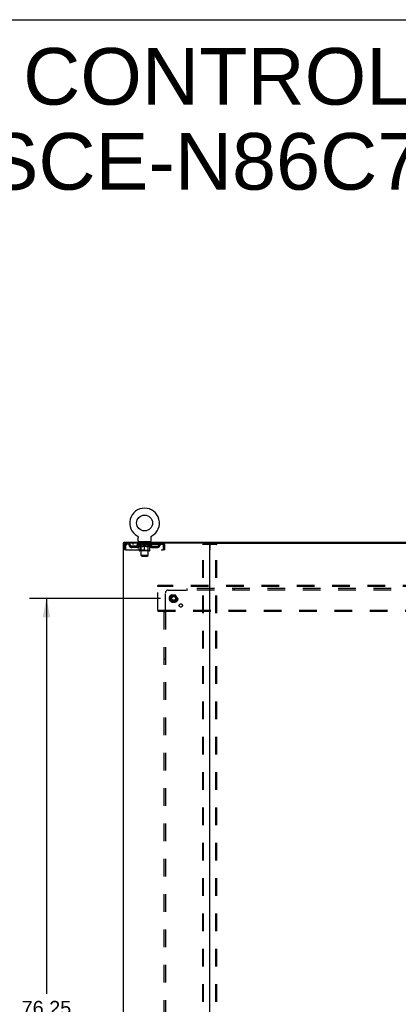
# Model space of a CAD drawing. Header units: inches. Extents: x 0 to 278, y 0 to 180.
# Tile 77 of 78: x 186 to 219, y 95 to 180. Entities that reach past the tile are written whole.
import ezdxf

# ---------------------------------------------------------------- set-up
doc = ezdxf.new("R2010")
doc.units = ezdxf.units.IN
doc.header["$LTSCALE"] = 15.310625
doc.header["$MEASUREMENT"] = 0
doc.linetypes.add('DOT', pattern=[0.2, 0.1, -0.1])
doc.linetypes.add('HIDDEN', pattern=[0.2, 0.1, -0.1])
doc.layers.get('0').update_dxf_attribs({"linetype": 'CONTINUOUS'})
for name, color, linetype in [('DEFAULT_2', 8, 'HIDDEN'), ('DIMENSIONS', 7, 'CONTINUOUS'), ('SUBPANEL', 7, 'CONTINUOUS'), ('WITNESSMARKS', 7, 'CONTINUOUS')]:
    doc.layers.add(name, color=color, linetype=linetype)
doc.styles.get("Standard").update_dxf_attribs({"font": 'arial.ttf'})
doc.dimstyles.new('DIMSTYLE_1', dxfattribs={"dimtxt": 1.228125, "dimasz": 1.6375, "dimexe": 0.09, "dimexo": 0.07, "dimgap": 0.0375, "dimtad": 0, "dimtih": 1, "dimtoh": 1, "dimzin": 4, "dimdsep": 46, "dimtxsty": 'Standard', "dimblk": '_FILLED', "dimblk1": '_FILLED', "dimblk2": '_FILLED', "dimcen": 0.09, "dimadec": 3, "dimazin": 1, "dimtfac": 1, "dimtdec": 3, "dimtofl": 0, "dimtmove": 0, "dimatfit": 3, "dimldrblk": '_FILLED', "dimfxl": 0, "dimtolj": 1, "dimtzin": 4, "dimarcsym": 0})

# ---------------------------------------------------------------- blocks, each defined once
blk = doc.blocks.new('_FILLED')
at = {"color": 0, "linetype": 'ByBlock'}
blk.add_solid([(0, 0), (-1, 0.2), (-1, -0.2)], dxfattribs=at)
blk = doc.blocks.new('*D3')
at = {"layer": 'DIMENSIONS', "color": 2, "linetype": 'Continuous'}
for p, q in [((197.948, 129.951), (186.595, 129.951)), ((188.069, 129.951), (188.069, 95.662)), ((188.069, 53.701), (188.069, 93.206)), ((197.948, 53.701), (186.595, 53.701))]:
    blk.add_line(p, q, dxfattribs=at)
at = {"layer": 'DIMENSIONS', "color": 2, "linetype": 'Continuous', "xscale": 1.6375, "yscale": 1.6375, "zscale": 1.6375}
for p, rotation in [((188.069, 129.951), 90), ((188.069, 53.701), 270)]:
    blk.add_blockref('_FILLED', p, dxfattribs=dict(at, rotation=rotation))
at = {"layer": 'DIMENSIONS', "color": 2, "linetype": 'Continuous', "insert": (188.069, 95.048), "char_height": 1.2281, "width": 4.29159, "attachment_point": 2, "line_spacing_factor": 0.9}
blk.add_mtext('76.25', dxfattribs=at)

msp = doc.modelspace()

# ---------------------------------------------------------------- linework, layer by layer
at = {"color": 7, "linetype": 'Continuous'}
for p, q in [((0, 180.125), (278.375, 180.125)), ((195.938, 135.364), (195.938, 135.364)), ((195.938, 135.364), (195.942, 135.361)), ((195.94, 135.362), (195.939, 135.363)), ((195.942, 135.361), (195.946, 135.359)), ((195.946, 135.359), (195.95, 135.356)), ((195.95, 135.356), (195.955, 135.353)), ((195.954, 135.353), (195.958, 135.349)), ((195.958, 135.35), (195.962, 135.346)), ((195.962, 135.346), (195.966, 135.343)), ((195.966, 135.343), (195.97, 135.339)), ((195.97, 135.339), (195.973, 135.335)), ((195.973, 135.336), (195.976, 135.332)), ((195.976, 135.332), (195.98, 135.328)), ((195.98, 135.328), (195.983, 135.324)), ((195.983, 135.324), (195.986, 135.319)), ((195.986, 135.32), (195.988, 135.315)), ((195.988, 135.315), (195.991, 135.311)), ((195.991, 135.311), (195.994, 135.306)), ((195.993, 135.307), (195.996, 135.302)), ((195.996, 135.302), (195.998, 135.297)), ((195.998, 135.297), (196, 135.293)), ((196, 135.293), (196.002, 135.288)), ((196.002, 135.288), (196.003, 135.283)), ((196.003, 135.283), (196.005, 135.278)), ((196.005, 135.278), (196.006, 135.273)), ((196.006, 135.273), (196.007, 135.268)), ((196.007, 135.268), (196.008, 135.263)), ((196.008, 135.263), (196.009, 135.258)), ((196.009, 135.258), (196.01, 135.253)), ((196.01, 135.243), (196.01, 135.239)), ((196.01, 134.925), (196.01, 135.239)), ((197.135, 134.925), (197.135, 135.239)), ((197.136, 135.253), (197.137, 135.258)), ((197.136, 135.248), (197.136, 135.253)), ((197.137, 135.258), (197.138, 135.263)), ((197.138, 135.268), (197.14, 135.273)), ((197.138, 135.263), (197.138, 135.268)), ((197.14, 135.273), (197.141, 135.278)), ((197.141, 135.278), (197.142, 135.283)), ((197.142, 135.283), (197.144, 135.288)), ((197.144, 135.288), (197.146, 135.293)), ((197.146, 135.293), (197.148, 135.297)), ((197.148, 135.297), (197.15, 135.302)), ((197.15, 135.302), (197.152, 135.307)), ((197.152, 135.306), (197.155, 135.311)), ((197.155, 135.311), (197.157, 135.315)), ((197.157, 135.315), (197.16, 135.32)), ((197.16, 135.319), (197.163, 135.324)), ((197.163, 135.324), (197.166, 135.328)), ((197.166, 135.328), (197.169, 135.332)), ((197.169, 135.332), (197.173, 135.336)), ((197.173, 135.335), (197.176, 135.339)), ((197.176, 135.339), (197.18, 135.343)), ((197.18, 135.343), (197.184, 135.346)), ((197.183, 135.346), (197.187, 135.35)), ((197.187, 135.349), (197.191, 135.353)), ((197.191, 135.353), (197.195, 135.356)), ((197.195, 135.356), (197.2, 135.359)), ((197.2, 135.359), (197.204, 135.361)), ((197.2, 135.359), (197.201, 135.359)), ((197.204, 135.361), (197.208, 135.364)), ((197.207, 135.363), (197.205, 135.362)), ((194.771, 134.722), (194.771, 134.826)), ((194.809, 134.722), (194.78, 134.722)), ((196.073, 134.856), (196.073, 134.826)), ((197.073, 134.856), (196.073, 134.856)), ((197.073, 134.856), (197.073, 134.826)), ((202.179, 134.722), (265.009, 134.722))]:
    msp.add_line(p, q, dxfattribs=at)
at = {"color": 3, "linetype": 'Continuous'}
for p, q in [((194.719, 134.722), (194.719, 48.93)), ((194.78, 134.722), (194.719, 134.722)), ((194.771, 134.826), (272.417, 134.826)), ((202.179, 134.722), (194.809, 134.722)), ((202.219, 48.97), (202.219, 134.682))]:
    msp.add_line(p, q, dxfattribs=at)
at = {"color": 7, "linetype": 'Continuous'}
for points in [[(196.01, 135.253), (196.01, 135.248), (196.01, 135.243)], [(197.135, 135.239), (197.135, 135.243), (197.136, 135.248)], [(197.135, 135.239), (197.135, 135.243), (197.136, 135.248)]]:
    msp.add_lwpolyline(points, dxfattribs=at)
msp.add_circle((196.573, 136.484), 0.688, dxfattribs=at)
for centre, radius, start, end in [((196.573, 136.484), 1.288, 299.50527, 240.49473), ((196.079, 134.925), 0.069, 180, 265), ((197.066, 134.925), 0.069, 275, 360), ((202.259, 134.682), 0.04, 90, 180)]:
    msp.add_arc(centre, radius, start, end, dxfattribs=at)
at = {"color": 3, "linetype": 'Continuous'}
msp.add_arc((202.179, 134.682), 0.04, 0, 90, dxfattribs=at)
at = {"layer": 'DEFAULT_2', "color": 8, "linetype": 'HIDDEN'}
for p, q in [((195.938, 135.364), (195.938, 135.364)), ((195.945, 135.359), (195.946, 135.359)), ((197.208, 135.364), (197.208, 135.364)), ((194.823, 134.555), (194.823, 134.159)), ((194.823, 134.555), (194.927, 134.555)), ((194.927, 134.159), (194.823, 134.159)), ((194.927, 134.555), (194.927, 134.159)), ((194.957, 134.159), (194.957, 134.555)), ((194.957, 134.159), (198.189, 134.159)), ((194.99, 134.722), (194.99, 134.618)), ((198.156, 134.618), (194.99, 134.618)), ((195.458, 134.367), (195.458, 134.471)), ((195.941, 134.471), (195.458, 134.471)), ((195.941, 134.367), (195.458, 134.367)), ((195.542, 134.722), (195.542, 134.618)), ((195.708, 134.367), (195.708, 134.471)), ((195.94, 134.571), (195.94, 134.618)), ((196.099, 134.459), (195.94, 134.571)), ((197.206, 134.571), (195.94, 134.571)), ((195.949, 134.611), (195.949, 134.618)), ((195.958, 134.608), (195.958, 134.611)), ((195.958, 134.608), (197.188, 134.608)), ((195.967, 134.608), (195.967, 134.611)), ((195.968, 134.608), (195.968, 134.611)), ((195.978, 134.611), (195.978, 134.618)), ((195.994, 134.608), (195.994, 134.611)), ((195.996, 134.608), (195.996, 134.611)), ((196.024, 134.611), (196.024, 134.618)), ((196.039, 134.608), (196.039, 134.611)), ((196.042, 134.608), (196.042, 134.611)), ((196.246, 134.611), (196.045, 134.611)), ((196.088, 134.611), (196.088, 134.618)), ((196.089, 134.608), (196.089, 134.611)), ((196.09, 134.608), (196.09, 134.611)), ((196.093, 134.608), (196.093, 134.611)), ((196.099, 134.459), (196.109, 134.459)), ((196.1, 134.608), (196.1, 134.611)), ((196.1, 134.608), (196.1, 134.611)), ((196.104, 134.608), (196.104, 134.611)), ((196.107, 134.608), (196.107, 134.612)), ((196.109, 134.096), (196.109, 134.503)), ((196.111, 134.608), (196.111, 134.611)), ((196.125, 134.608), (196.125, 134.611)), ((196.135, 134.618), (196.135, 134.722)), ((196.144, 134.608), (196.144, 134.613)), ((196.144, 134.608), (196.144, 134.611)), ((196.999, 134.059), (196.146, 134.059)), ((196.164, 134.608), (196.164, 134.611)), ((196.166, 134.611), (196.166, 134.618)), ((196.17, 134.856), (196.17, 134.826)), ((196.176, 134.608), (196.176, 134.611)), ((196.18, 134.608), (196.18, 134.611)), ((196.189, 134.608), (196.189, 134.611)), ((196.2, 134.608), (196.2, 134.615)), ((196.208, 134.766), (196.208, 134.846)), ((196.216, 134.608), (196.216, 134.611)), ((196.278, 134.756), (196.218, 134.756)), ((196.219, 134.608), (196.219, 134.611)), ((196.26, 134.099), (196.22, 134.059)), ((196.246, 134.608), (196.246, 134.611)), ((196.313, 134.611), (196.251, 134.611)), ((196.252, 134.459), (196.432, 134.459)), ((196.256, 134.611), (196.256, 134.618)), ((196.26, 134.099), (196.26, 134.568)), ((196.886, 134.099), (196.26, 134.099)), ((196.263, 134.608), (196.263, 134.611)), ((196.268, 134.608), (196.268, 134.611)), ((196.273, 133.675), (196.273, 134.746)), ((196.274, 134.608), (196.274, 134.616)), ((196.278, 134.608), (196.278, 134.611)), ((196.289, 134.608), (196.289, 134.611)), ((196.313, 134.608), (196.313, 134.611)), ((196.388, 134.611), (196.329, 134.611)), ((196.349, 134.608), (196.349, 134.611)), ((196.356, 134.611), (196.356, 134.618)), ((196.36, 134.608), (196.36, 134.611)), ((196.362, 134.608), (196.362, 134.617)), ((196.365, 134.608), (196.365, 134.611)), ((196.373, 134.608), (196.373, 134.611)), ((196.388, 134.608), (196.388, 134.611)), ((196.468, 134.611), (196.414, 134.611)), ((196.427, 134.608), (196.427, 134.611)), ((196.458, 134.611), (196.536, 134.615)), ((196.463, 134.611), (196.463, 134.618)), ((196.463, 134.611), (196.463, 134.618)), ((196.463, 134.618), (196.463, 134.618)), ((196.463, 134.608), (196.463, 134.611)), ((196.467, 134.608), (196.467, 134.611)), ((196.468, 134.608), (196.468, 134.611)), ((196.469, 134.608), (196.469, 134.611)), ((196.504, 134.611), (196.568, 134.611)), ((196.509, 134.608), (196.509, 134.611)), ((196.515, 134.611), (196.515, 134.614)), ((196.536, 134.611), (196.536, 134.615)), ((196.552, 134.608), (196.552, 134.611)), ((196.57, 134.611), (196.57, 134.611)), ((196.57, 134.608), (196.57, 134.611)), ((196.57, 134.608), (196.57, 134.611)), ((196.573, 134.611), (196.573, 134.618)), ((196.573, 134.618), (196.687, 134.611)), ((196.573, 134.059), (196.573, 134.503)), ((196.575, 134.608), (196.575, 134.611)), ((196.575, 134.611), (196.576, 134.611)), ((196.576, 134.608), (196.576, 134.611)), ((196.594, 134.608), (196.594, 134.611)), ((196.594, 134.611), (196.642, 134.611)), ((196.636, 134.608), (196.636, 134.611)), ((196.677, 134.608), (196.677, 134.611)), ((196.677, 134.608), (196.677, 134.611)), ((196.677, 134.611), (196.732, 134.611)), ((196.678, 134.608), (196.678, 134.611)), ((196.682, 134.611), (196.682, 134.618)), ((196.682, 134.618), (196.683, 134.618)), ((196.682, 134.608), (196.682, 134.611)), ((196.683, 134.611), (196.683, 134.618)), ((196.714, 134.459), (196.894, 134.459)), ((196.719, 134.608), (196.719, 134.611)), ((196.758, 134.608), (196.758, 134.611)), ((196.758, 134.611), (196.817, 134.611)), ((196.773, 134.608), (196.773, 134.611)), ((196.781, 134.608), (196.781, 134.611)), ((196.783, 134.608), (196.783, 134.617)), ((196.786, 134.608), (196.786, 134.611)), ((196.789, 134.611), (196.789, 134.618)), ((196.797, 134.608), (196.797, 134.611)), ((196.833, 134.608), (196.833, 134.611)), ((196.833, 134.611), (196.895, 134.611)), ((196.857, 134.608), (196.857, 134.611)), ((196.928, 134.756), (196.868, 134.756)), ((196.868, 134.608), (196.868, 134.611)), ((196.872, 134.608), (196.872, 134.616)), ((196.873, 133.675), (196.873, 134.746)), ((196.878, 134.608), (196.878, 134.611)), ((196.883, 134.608), (196.883, 134.611)), ((196.886, 134.099), (196.886, 134.568)), ((196.886, 134.099), (196.925, 134.059)), ((196.89, 134.611), (196.89, 134.618)), ((196.9, 134.608), (196.9, 134.611)), ((196.9, 134.611), (197.101, 134.611)), ((196.927, 134.608), (196.927, 134.611)), ((196.93, 134.608), (196.93, 134.611)), ((196.938, 134.766), (196.938, 134.846)), ((196.946, 134.608), (196.946, 134.615)), ((196.957, 134.608), (196.957, 134.611)), ((196.966, 134.608), (196.966, 134.611)), ((196.97, 134.608), (196.97, 134.611)), ((196.976, 134.856), (196.976, 134.826)), ((196.98, 134.611), (196.98, 134.618)), ((196.981, 134.608), (196.981, 134.611)), ((197.002, 134.608), (197.002, 134.613)), ((197.002, 134.608), (197.002, 134.611)), ((197.01, 134.618), (197.01, 134.722)), ((197.02, 134.608), (197.02, 134.611)), ((197.035, 134.608), (197.035, 134.611)), ((197.036, 134.096), (197.036, 134.503)), ((197.036, 134.459), (197.047, 134.459)), ((197.039, 134.608), (197.039, 134.612)), ((197.042, 134.608), (197.042, 134.611)), ((197.046, 134.608), (197.046, 134.611)), ((197.046, 134.608), (197.046, 134.611)), ((197.047, 134.459), (197.206, 134.571)), ((197.053, 134.608), (197.053, 134.611)), ((197.056, 134.608), (197.056, 134.611)), ((197.057, 134.608), (197.057, 134.611)), ((197.058, 134.611), (197.058, 134.618)), ((197.104, 134.608), (197.104, 134.611)), ((197.107, 134.608), (197.107, 134.611)), ((197.121, 134.611), (197.121, 134.618)), ((197.15, 134.608), (197.15, 134.611)), ((197.152, 134.608), (197.152, 134.611)), ((197.168, 134.611), (197.168, 134.618)), ((197.178, 134.608), (197.178, 134.611)), ((197.179, 134.608), (197.179, 134.611)), ((197.188, 134.608), (197.188, 134.611)), ((197.197, 134.611), (197.197, 134.618)), ((197.205, 134.471), (197.687, 134.471)), ((197.205, 134.367), (197.687, 134.367)), ((197.206, 134.571), (197.206, 134.618)), ((197.437, 134.367), (197.437, 134.471)), ((197.604, 134.722), (197.604, 134.618)), ((197.687, 134.367), (197.687, 134.471)), ((198.156, 134.722), (198.156, 134.618)), ((198.158, 134.721), (198.156, 134.722)), ((198.189, 134.555), (198.189, 134.159)), ((198.219, 134.159), (198.219, 134.555)), ((198.323, 134.555), (198.219, 134.555)), ((198.323, 134.159), (198.219, 134.159)), ((198.323, 134.159), (198.323, 134.555)), ((201.615, 49.043), (201.615, 134.608)), ((201.636, 134.638), (202.802, 134.638)), ((201.689, 49.043), (201.689, 134.608)), ((202.749, 49.043), (202.749, 134.608)), ((202.823, 49.043), (202.823, 134.608)), ((196.342, 133.606), (196.273, 133.675)), ((196.873, 133.675), (196.273, 133.675)), ((196.342, 133.606), (196.804, 133.606)), ((196.804, 133.606), (196.873, 133.675)), ((197.719, 130.972), (197.719, 131.076)), ((269.469, 131.076), (197.719, 131.076)), ((197.719, 128.93), (197.719, 130.972)), ((269.469, 130.972), (197.719, 130.972)), ((198.931, 130.223), (198.776, 129.956)), ((198.776, 129.946), (198.931, 129.678)), ((199.248, 130.228), (198.939, 130.228)), ((199.411, 129.956), (199.257, 130.223)), ((199.257, 129.678), (199.411, 129.946)), ((197.719, 128.93), (197.719, 128.826)), ((197.719, 128.93), (269.469, 128.93)), ((199.248, 129.673), (198.939, 129.673)), ((197.719, 128.826), (269.469, 128.826))]:
    msp.add_line(p, q, dxfattribs=at)
for points in [[(194.99, 134.722), (194.988, 134.721), (194.985, 134.718), (194.983, 134.712), (194.98, 134.705), (194.978, 134.696), (194.976, 134.685), (194.973, 134.673), (194.971, 134.659), (194.969, 134.644), (194.966, 134.627), (194.964, 134.61), (194.962, 134.592), (194.959, 134.573), (194.957, 134.555)], [(194.99, 134.618), (194.988, 134.617), (194.985, 134.616), (194.983, 134.614), (194.98, 134.611), (194.978, 134.608), (194.976, 134.604), (194.973, 134.599), (194.971, 134.594), (194.969, 134.588), (194.966, 134.582), (194.964, 134.576), (194.962, 134.569), (194.959, 134.562), (194.957, 134.555)], [(196.259, 134.459), (196.235, 134.464), (196.21, 134.47), (196.185, 134.476), (196.16, 134.484), (196.135, 134.493), (196.109, 134.503)], [(196.109, 134.502), (196.134, 134.492), (196.158, 134.484), (196.182, 134.476), (196.205, 134.47), (196.229, 134.464), (196.252, 134.459)], [(196.573, 134.503), (196.547, 134.493), (196.521, 134.484), (196.496, 134.476), (196.471, 134.47), (196.447, 134.464), (196.422, 134.459)], [(196.432, 134.459), (196.455, 134.464), (196.478, 134.47), (196.502, 134.476), (196.525, 134.484), (196.549, 134.492), (196.573, 134.501)], [(196.724, 134.459), (196.699, 134.464), (196.674, 134.47), (196.649, 134.476), (196.624, 134.484), (196.599, 134.493), (196.573, 134.503)], [(196.573, 134.501), (196.597, 134.492), (196.621, 134.484), (196.645, 134.476), (196.668, 134.47), (196.691, 134.464), (196.714, 134.459)], [(197.036, 134.503), (197.011, 134.493), (196.985, 134.484), (196.96, 134.476), (196.936, 134.47), (196.911, 134.464), (196.886, 134.459)], [(196.894, 134.459), (196.917, 134.464), (196.941, 134.47), (196.964, 134.476), (196.988, 134.484), (197.012, 134.492), (197.036, 134.502)], [(198.165, 134.611), (198.163, 134.614), (198.161, 134.616), (198.158, 134.617), (198.156, 134.618)], [(198.158, 134.721), (198.161, 134.718), (198.163, 134.712), (198.165, 134.705), (198.168, 134.696), (198.17, 134.685), (198.172, 134.673), (198.175, 134.659), (198.177, 134.644), (198.179, 134.627), (198.182, 134.61), (198.184, 134.592), (198.187, 134.573), (198.189, 134.555)], [(198.165, 134.611), (198.168, 134.608), (198.17, 134.604), (198.172, 134.599), (198.175, 134.594), (198.177, 134.588), (198.179, 134.582), (198.182, 134.576), (198.184, 134.569), (198.187, 134.562), (198.189, 134.555)], [(201.615, 134.608), (201.616, 134.616), (201.618, 134.623), (201.621, 134.629), (201.626, 134.634), (201.631, 134.637), (201.636, 134.638)], [(201.71, 134.638), (201.704, 134.637), (201.699, 134.634), (201.695, 134.629), (201.691, 134.623), (201.689, 134.616), (201.689, 134.608)], [(202.749, 134.608), (202.748, 134.616), (202.746, 134.623), (202.743, 134.629), (202.739, 134.634), (202.734, 134.637), (202.728, 134.638)], [(202.802, 134.638), (202.807, 134.637), (202.812, 134.634), (202.817, 134.629), (202.82, 134.623), (202.822, 134.616), (202.823, 134.608)]]:
    msp.add_lwpolyline(points, dxfattribs=at)
for radius in [0.372, 0.356, 0.312, 0.204, 0.188, 0.183, 0.165]:
    msp.add_circle((199.094, 129.951), radius, dxfattribs=at)
at = {"layer": 'DEFAULT_2', "color": 8, "linetype": 'DOT'}
msp.add_circle((199.094, 129.951), 0.17, dxfattribs=at)
at = {"layer": 'DEFAULT_2', "color": 8, "linetype": 'HIDDEN'}
for centre, radius, start, end in [((194.99, 134.555), 0.167, 90, 180), ((194.99, 134.555), 0.063, 90, 180), ((195.169, 134.555), 0.167, 8.07163, 90), ((195.17, 134.555), 0.0625, 7.98631, 90), ((195.458, 134.596), 0.229, 187.98631, 270), ((195.458, 134.596), 0.125, 188.07163, 270), ((195.941, 134.596), 0.125, 270, 351.92837), ((195.941, 134.596), 0.229, 270, 352.01369), ((196.23, 134.555), 0.167, 90, 171.92837), ((196.079, 134.925), 0.069, 265, 270), ((196.146, 134.096), 0.0371, 180, 270), ((196.23, 134.555), 0.0625, 90, 172.01369), ((196.198, 134.846), 0.01, 0, 90), ((196.218, 134.766), 0.01, 180, 270), ((196.22, 134.568), 0.0398, 0, 90), ((196.263, 134.746), 0.01, 0, 90), ((196.883, 134.746), 0.01, 90, 180), ((196.925, 134.568), 0.0398, 90, 180), ((196.915, 134.555), 0.167, 8.07163, 90), ((196.916, 134.555), 0.0625, 7.98631, 90), ((196.928, 134.766), 0.01, 270, 360), ((196.948, 134.846), 0.01, 90, 180), ((197.205, 134.596), 0.229, 187.98631, 270), ((196.999, 134.096), 0.0371, 270, 360), ((197.066, 134.925), 0.069, 270, 275), ((197.205, 134.596), 0.125, 188.07163, 270), ((197.687, 134.596), 0.125, 270, 351.92837), ((197.687, 134.596), 0.229, 270, 352.01369), ((197.977, 134.555), 0.167, 90, 171.92837), ((197.976, 134.555), 0.0625, 90, 172.01369), ((198.156, 134.555), 0.167, 0, 90), ((198.156, 134.555), 0.063, 0, 90), ((198.785, 129.951), 0.01, 150.01268, 209.98829), ((198.939, 130.218), 0.01, 90.01235, 149.98915), ((199.248, 130.218), 0.01, 30.01204, 89.98872), ((199.403, 129.951), 0.01, 330.01268, 29.98829), ((198.939, 129.683), 0.01, 210.01204, 269.98872), ((199.248, 129.683), 0.01, 270.01235, 329.98915)]:
    msp.add_arc(centre, radius, start, end, dxfattribs=at)
for centre, major_axis, ratio, start_param, end_param in [((196.573, 134.618), (0.633, 0.007), 0.05963, 2.96643, 3.140963), ((195.92, 134.606), (0.198, 0), 0.060556, 0.430652, 1.470503), ((196.573, 134.618), (0.633, 0), 0.060556, -3.141593, -2.96706), ((195.92, 134.599), (0.198, 0.002), 0.05963, 1.376596, 1.469874), ((196.573, 134.618), (0.633, 0.013), 0.05688, 2.791345, 2.965878), ((195.895, 134.606), (0.198, 0.002), 0.05963, 0.25549, 1.295341), ((195.964, 134.606), (0.198, -0.002), 0.05963, 0.605815, 1.645666), ((196.573, 134.618), (0.633, -0.007), 0.05963, -2.96643, -2.791898), ((195.964, 134.599), (0.198, 0), 0.060556, 1.551758, 1.645036), ((195.895, 134.599), (0.198, 0.004), 0.05688, 1.20151, 1.294789), ((195.965, 134.601), (0.164, 0.002), 0.05963, 1.065228, 1.614276), ((195.945, 134.601), (0.164, 0.003), 0.05688, 0.890143, 1.43919), ((196.003, 134.601), (0.164, 0), 0.060556, 1.240391, 1.789438), ((196.573, 134.618), (0.633, 0.019), 0.052395, 2.616403, 2.790936), ((195.892, 134.606), (0.198, 0.004), 0.05688, 0.080405, 1.120256), ((196.027, 134.606), (0.198, -0.004), 0.05688, 0.7809, 1.820751), ((196.573, 134.618), (0.633, -0.013), 0.05688, -2.791345, -2.616812), ((196.027, 134.599), (0.198, -0.002), 0.05963, 1.72692, 1.820198), ((195.892, 134.599), (0.198, 0.006), 0.052395, 1.026568, 1.119847), ((195.945, 134.601), (0.164, 0.005), 0.052395, 0.715201, 1.264248), ((196.059, 134.601), (0.164, -0.002), 0.05963, 1.415553, 1.9646), ((196.573, 134.618), (0.633, 0.025), 0.046319, 2.441654, 2.616187), ((196.106, 134.606), (0.198, -0.006), 0.052395, 0.955842, 1.995693), ((196.573, 134.618), (0.633, -0.019), 0.052395, -2.616403, -2.44187), ((195.909, 134.606), (0.198, 0.006), 0.052395, -0.094537, 0.945314), ((196.106, 134.599), (0.198, -0.004), 0.05688, 1.902006, 1.995284), ((195.909, 134.599), (0.198, 0.008), 0.046319, 0.851819, 0.945098), ((195.963, 134.601), (0.164, 0.006), 0.046319, 0.540452, 1.089499), ((196.13, 134.601), (0.164, -0.003), 0.05688, 1.590638, 2.139686), ((196.573, 134.618), (0.633, 0.029), 0.038841, 2.267123, 2.441656), ((196.199, 134.606), (0.198, -0.008), 0.046319, 1.130591, 2.170442), ((195.946, 134.606), (0.198, 0.008), 0.046319, -0.269286, 0.770565), ((196.573, 134.618), (0.633, -0.025), 0.046319, -2.441654, -2.267121), ((196.199, 134.599), (0.198, -0.006), 0.052395, 2.076947, 2.170226), ((195.946, 134.599), (0.198, 0.009), 0.038841, 0.677289, 0.770567), ((196, 134.601), (0.164, 0.008), 0.038841, 0.365921, 0.914969), ((196.215, 134.601), (0.164, -0.005), 0.052395, 1.76558, 2.314627), ((196.573, 134.618), (0.633, 0.033), 0.030195, 2.09281, 2.267343), ((196.304, 134.606), (0.198, -0.009), 0.038841, 1.305122, 2.344973), ((196.002, 134.606), (0.198, 0.009), 0.038841, -0.443817, 0.596034), ((196.573, 134.618), (0.633, -0.029), 0.038841, -2.267123, -2.092591), ((196.304, 134.599), (0.198, -0.008), 0.046319, 2.251696, 2.344975), ((196.002, 134.599), (0.198, 0.01), 0.030195, 0.502975, 0.596254), ((196.054, 134.601), (0.164, 0.009), 0.030195, 0.191608, 0.740655), ((196.31, 134.601), (0.164, -0.006), 0.046319, 1.940329, 2.489376), ((196.076, 134.606), (0.198, 0.01), 0.030195, -0.61813, 0.421721), ((196.573, 134.618), (0.633, 0.036), 0.020645, 1.918687, 2.09322), ((196.417, 134.606), (0.198, -0.01), 0.030195, 1.479435, 2.519286), ((196.573, 134.618), (0.633, -0.033), 0.030195, -2.09281, -1.918277), ((196.417, 134.599), (0.198, -0.009), 0.038841, 2.426227, 2.519505), ((196.076, 134.599), (0.198, 0.011), 0.020645, 0.328852, 0.422131), ((196.125, 134.601), (0.164, 0.009), 0.020645, 0.017485, 0.566532), ((196.414, 134.601), (0.164, -0.008), 0.038841, 2.11486, 2.663907), ((196.164, 134.606), (0.198, 0.011), 0.020645, -0.792253, 0.247598), ((196.573, 134.618), (0.633, 0.038), 0.010478, 1.744704, 1.919237), ((196.535, 134.606), (0.198, -0.011), 0.020645, 1.653558, 2.693409), ((196.573, 134.618), (0.633, -0.036), 0.020645, -1.918687, -1.744154), ((196.535, 134.599), (0.198, -0.01), 0.030195, 2.60054, 2.693819), ((196.164, 134.599), (0.198, 0.012), 0.010478, 0.154869, 0.248148), ((196.208, 134.601), (0.164, 0.01), 0.010478, 6.126688, 6.675735), ((196.522, 134.601), (0.164, -0.009), 0.030195, 2.289173, 2.83822), ((196.265, 134.606), (0.198, 0.012), 0.010478, -0.966236, -0.000846), ((196.654, 134.606), (0.198, -0.012), 0.010478, 1.827541, 2.867392), ((196.573, 134.618), (0.633, -0.038), 0.010478, -1.744704, -1.570171), ((196.654, 134.599), (0.198, -0.011), 0.020645, 2.774664, 2.867942), ((196.632, 134.601), (0.164, -0.009), 0.020645, 2.463296, 3.012344), ((196.492, 134.606), (0.198, 0.012), 0.010478, 0.274201, 1.314052), ((196.406, 134.601), (0.164, 0.01), 0.010478, -0.000298, 0.504314), ((196.376, 134.599), (0.198, 0.012), 0.010478, 0.192946, 0.399283), ((196.573, 134.618), (0.633, 0.038), 0.010478, -1.578586, -1.396888), ((196.77, 134.599), (0.198, -0.012), 0.010478, 2.948646, 3.041925), ((196.74, 134.601), (0.164, -0.01), 0.010478, 2.637279, 3.142076), ((196.611, 134.606), (0.198, 0.011), 0.020645, 0.448184, 1.488034), ((196.514, 134.601), (0.164, 0.009), 0.020645, 0.129249, 0.678296), ((196.492, 134.599), (0.198, 0.011), 0.020645, 0.273651, 0.366929), ((196.88, 134.606), (0.198, -0.012), 0.010478, -3.140747, -2.175357), ((196.573, 134.618), (0.633, 0.036), 0.020645, -1.397439, -1.222906), ((196.573, 134.618), (0.633, -0.038), 0.010478, 1.222355, 1.396888), ((196.729, 134.606), (0.198, 0.01), 0.030195, 0.622307, 1.662158), ((196.624, 134.601), (0.164, 0.009), 0.030195, 0.303372, 0.852419), ((196.938, 134.601), (0.164, -0.01), 0.010478, 2.749043, 3.29809), ((196.982, 134.606), (0.198, -0.011), 0.020645, 2.893995, 3.933846), ((196.611, 134.599), (0.198, 0.01), 0.030195, 0.447774, 0.541052), ((196.982, 134.599), (0.198, -0.012), 0.010478, 2.893445, 2.986723), ((196.573, 134.618), (0.633, 0.033), 0.030195, -1.223315, -1.048783), ((196.573, 134.618), (0.633, -0.036), 0.020645, 1.048373, 1.222906), ((196.842, 134.606), (0.198, 0.009), 0.038841, 0.79662, 1.836471), ((196.732, 134.601), (0.164, 0.008), 0.038841, 0.477686, 1.026733), ((197.021, 134.601), (0.164, -0.009), 0.020645, 2.57506, 3.124108), ((197.07, 134.606), (0.198, -0.01), 0.030195, 2.719872, 3.759723), ((196.946, 134.606), (0.198, 0.008), 0.046319, 0.971151, 2.011002), ((196.729, 134.599), (0.198, 0.009), 0.038841, 0.622087, 0.715366), ((197.07, 134.599), (0.198, -0.011), 0.020645, 2.719462, 2.812741), ((196.573, 134.618), (0.633, 0.029), 0.038841, -1.049002, -0.874469), ((196.573, 134.618), (0.633, -0.033), 0.030195, 0.87425, 1.048783), ((196.836, 134.601), (0.164, 0.006), 0.046319, 0.652216, 1.201263), ((197.04, 134.606), (0.198, 0.006), 0.052395, 1.1459, 2.185751), ((197.091, 134.601), (0.164, -0.009), 0.030195, 2.400937, 2.949985), ((197.144, 134.606), (0.198, -0.009), 0.038841, 2.545558, 3.585409), ((196.931, 134.601), (0.164, 0.005), 0.052395, 0.826965, 1.376012), ((196.842, 134.599), (0.198, 0.008), 0.046319, 0.796618, 0.889896), ((197.144, 134.599), (0.198, -0.01), 0.030195, 2.545339, 2.638617), ((197.119, 134.606), (0.198, 0.004), 0.05688, 1.320842, 2.360692), ((196.573, 134.618), (0.633, 0.025), 0.046319, -0.874471, -0.699939), ((196.573, 134.618), (0.633, -0.029), 0.038841, 0.699936, 0.874469), ((197.2, 134.606), (0.198, -0.008), 0.046319, 2.371028, 3.410879), ((197.146, 134.601), (0.164, -0.008), 0.038841, 2.226624, 2.775671), ((197.182, 134.606), (0.198, 0.002), 0.05963, 1.495927, 2.535778), ((197.016, 134.601), (0.164, 0.003), 0.05688, 1.001907, 1.550954), ((197.237, 134.606), (0.198, -0.006), 0.052395, 2.196279, 3.23613), ((197.183, 134.601), (0.164, -0.006), 0.046319, 2.052093, 2.601141), ((196.946, 134.599), (0.198, 0.006), 0.052395, 0.971367, 1.064645), ((197.226, 134.606), (0.198, 0), 0.060556, 1.671089, 2.71094), ((197.2, 134.599), (0.198, -0.009), 0.038841, 2.371026, 2.464304), ((197.254, 134.606), (0.198, -0.004), 0.05688, 2.021337, 3.061188), ((196.573, 134.618), (0.633, 0.019), 0.052395, -0.699723, -0.52519), ((196.573, 134.618), (0.633, -0.025), 0.046319, 0.525406, 0.699939), ((197.25, 134.606), (0.198, -0.002), 0.05963, 1.846251, 2.886102), ((197.087, 134.601), (0.164, 0.002), 0.05963, 1.176993, 1.72604), ((197.201, 134.601), (0.164, -0.005), 0.052395, 1.877344, 2.426392), ((197.142, 134.601), (0.164, 0), 0.060556, 1.352155, 1.901202), ((197.2, 134.601), (0.164, -0.003), 0.05688, 1.702402, 2.25145), ((197.181, 134.601), (0.164, -0.002), 0.05963, 1.527317, 2.076364), ((197.04, 134.599), (0.198, 0.004), 0.05688, 1.146309, 1.239587), ((197.237, 134.599), (0.198, -0.008), 0.046319, 2.196495, 2.289773), ((196.573, 134.618), (0.633, 0.013), 0.05688, -0.524781, -0.350248), ((196.573, 134.618), (0.633, -0.019), 0.052395, 0.350657, 0.52519), ((197.119, 134.599), (0.198, 0.002), 0.05963, 1.321394, 1.414673), ((197.254, 134.599), (0.198, -0.006), 0.052395, 2.021746, 2.115024), ((196.573, 134.618), (0.633, 0.007), 0.05963, -0.349695, -0.175162), ((196.573, 134.618), (0.633, -0.013), 0.05688, 0.175715, 0.350248), ((197.182, 134.599), (0.198, 0), 0.060556, 1.496556, 1.589835), ((197.25, 134.599), (0.198, -0.004), 0.05688, 1.846804, 1.940083), ((197.226, 134.599), (0.198, -0.002), 0.05963, 1.671719, 1.764997), ((196.573, 134.618), (0.633, 0), 0.060556, -0.174533, 0), ((196.573, 134.618), (0.633, -0.007), 0.05963, 0.000629, 0.175162)]:
    msp.add_ellipse(centre, major_axis=major_axis, ratio=ratio, start_param=start_param, end_param=end_param, dxfattribs=at)
at = {"layer": 'SUBPANEL', "color": 8, "linetype": 'HIDDEN'}
for p, q in [((198.625, 130.669), (200.215, 130.669)), ((200.233, 130.688), (200.226, 130.681)), ((200.25, 130.629), (200.25, 130.794)), ((266.938, 130.794), (200.25, 130.794)), ((266.938, 130.669), (200.25, 130.669)), ((204.375, 130.669), (204.375, 130.794)), ((198.375, 128.83), (198.375, 130.419)), ((198.25, 128.794), (198.25, 54.857)), ((198.25, 128.794), (198.416, 128.794)), ((198.375, 128.794), (198.375, 54.857)), ((198.375, 124.669), (198.25, 124.669))]:
    msp.add_line(p, q, dxfattribs=at)
for points in [[(200.226, 130.681), (200.224, 130.679), (200.222, 130.677), (200.22, 130.675), (200.218, 130.673), (200.216, 130.671), (200.215, 130.669)], [(200.224, 130.656), (200.223, 130.658), (200.221, 130.661), (200.22, 130.663), (200.218, 130.666), (200.216, 130.668), (200.215, 130.669)], [(200.25, 130.629), (200.248, 130.629), (200.246, 130.63), (200.245, 130.631), (200.243, 130.632), (200.241, 130.633), (200.239, 130.635), (200.238, 130.636), (200.236, 130.638), (200.235, 130.64), (200.233, 130.642), (200.232, 130.644), (200.23, 130.646), (200.229, 130.648), (200.227, 130.651), (200.224, 130.656)], [(200.25, 130.708), (200.248, 130.706), (200.247, 130.703), (200.245, 130.701), (200.243, 130.699), (200.241, 130.697), (200.24, 130.695), (200.238, 130.693), (200.236, 130.692), (200.235, 130.69), (200.233, 130.688)], [(198.337, 128.794), (198.339, 128.796), (198.341, 128.798), (198.344, 128.8), (198.346, 128.801), (198.348, 128.803), (198.35, 128.805), (198.351, 128.807), (198.353, 128.808), (198.355, 128.81), (198.356, 128.812), (198.362, 128.817)], [(198.362, 128.817), (198.364, 128.819), (198.366, 128.821), (198.368, 128.823), (198.37, 128.825), (198.372, 128.827), (198.373, 128.828), (198.375, 128.83)], [(198.394, 128.817), (198.389, 128.82), (198.386, 128.822), (198.384, 128.823), (198.381, 128.825), (198.379, 128.827), (198.377, 128.828), (198.375, 128.83)], [(198.416, 128.794), (198.415, 128.796), (198.414, 128.798), (198.413, 128.8), (198.412, 128.802), (198.411, 128.804), (198.41, 128.805), (198.408, 128.807), (198.406, 128.809), (198.405, 128.81), (198.403, 128.811), (198.401, 128.813), (198.399, 128.814), (198.396, 128.816), (198.394, 128.817)]]:
    msp.add_lwpolyline(points, dxfattribs=at)
for centre, radius in [((199.094, 129.951), 0.25), ((199.713, 129.332), 0.141)]:
    msp.add_circle(centre, radius, dxfattribs=at)
msp.add_arc((198.625, 130.419), 0.25, 90, 180, dxfattribs=at)
at = {"layer": 'WITNESSMARKS', "color": 40, "linetype": 'Continuous'}
for p, q in [((202.156, 134.597), (202.281, 134.597)), ((202.156, 134.534), (202.281, 134.534)), ((202.156, 134.472), (202.281, 134.472)), ((202.156, 134.409), (202.281, 134.409)), ((202.156, 134.347), (202.281, 134.347)), ((202.156, 134.222), (202.281, 134.222))]:
    msp.add_line(p, q, dxfattribs=at)

# ---------------------------------------------------------------- texts
at = {"layer": 'DIMENSIONS', "color": 2, "linetype": 'Continuous', "insert": (213.883, 177.668), "char_height": 4.9125, "width": 124.07258, "attachment_point": 2, "line_spacing_factor": 0.9}
msp.add_mtext('SAGINAW CONTROL & ENGINEERING\\PSCE-N86C7818SS6', dxfattribs=at)

# ---------------------------------------------------------------- dimensions: what is measured, and where the dimension line sits
at = {"layer": 'DIMENSIONS', "color": 2, "linetype": 'Continuous'}
dim = msp.add_linear_dim(base=(188.069, 129.951), p1=(198.018, 53.701), p2=(198.018, 129.951), angle=90, dimstyle='DIMSTYLE_1', dxfattribs=at)
dim.commit()
dim.dimension.update_dxf_attribs({"geometry": '*D3', "text_midpoint": (188.073, 94.427), "dimtype": 160})

doc.saveas('drawing.dxf')
